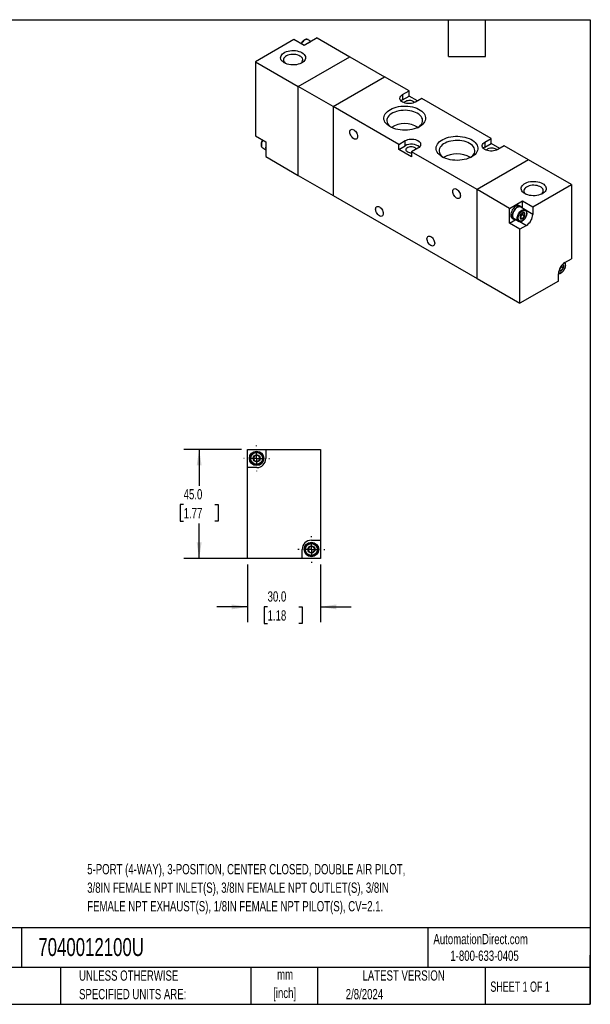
# Model space of a CAD drawing. Header units: millimetres. Extents: x 13 to 546, y 13 to 419.
# Tile 2 of 2: x 311 to 546, y 13 to 419. Entities that reach past the tile are written whole.
import ezdxf

# ---------------------------------------------------------------- set-up
doc = ezdxf.new("R2010")
doc.units = ezdxf.units.MM
doc.header["$LTSCALE"] = 2
doc.linetypes.add('CENTERX2', pattern=[20.32, 12.7, -2.54, 2.54, -2.54])
doc.layers.add('CENTER', color=40, linetype='CENTERX2')
doc.layers.add('DIMENSIONS', color=140, linetype='Continuous', lineweight=25)
doc.layers.add('TEXT', color=140, linetype='Continuous', lineweight=25)
doc.styles.add('SLDTEXTSTYLE0', font='TXT', dxfattribs={"width": 0.7})
doc.styles.add('SLDTEXTSTYLE1', font='TXT', dxfattribs={"width": 0.65})
doc.dimstyles.new('SLDDIMSTYLE1', dxfattribs={"dimtxt": 4.316016, "dimasz": 6.604, "dimexe": 0, "dimexo": 0.0625, "dimgap": 1.079004, "dimtad": 0, "dimtih": 1, "dimtoh": 1, "dimrnd": 1e-09, "dimzin": 4, "dimdsep": 46, "dimtxsty": 'SLDTEXTSTYLE0', "dimsah": 1, "dimcen": 0.09, "dimadec": 0, "dimazin": 1, "dimtfac": 1, "dimtmove": 0, "dimatfit": 0, "dimfxl": 0, "dimfrac": 2, "dimtolj": 1, "dimtzin": 12, "dimarcsym": 0})
doc.dimstyles.new('SLDDIMSTYLE3', dxfattribs={"dimtxt": 4.316016, "dimasz": 6.604, "dimexe": 0, "dimexo": 0.0625, "dimgap": 1.079004, "dimtad": 0, "dimtih": 1, "dimtoh": 1, "dimrnd": 1e-09, "dimzin": 4, "dimdsep": 46, "dimtxsty": 'SLDTEXTSTYLE0', "dimsah": 1, "dimcen": 0.09, "dimadec": 0, "dimazin": 1, "dimtfac": 1, "dimtofl": 0, "dimtmove": 0, "dimatfit": 3, "dimfxl": 0, "dimfrac": 2, "dimtolj": 1, "dimtzin": 12, "dimarcsym": 0})

# ---------------------------------------------------------------- blocks, each defined once
blk = doc.blocks.new('_D_8')
at = {"layer": 'DIMENSIONS'}
for p, q in [((404.77, 194.19), (404.77, 170.38)), ((434.77, 194.19), (434.77, 170.38)), ((404.77, 176.73), (392.07, 176.73)), ((412.99, 176.73), (411.54, 176.73)), ((411.54, 176.73), (411.54, 169.87)), ((425.81, 176.73), (427.26, 176.73)), ((427.26, 176.73), (427.26, 169.87)), ((434.77, 176.73), (447.47, 176.73)), ((411.54, 169.87), (412.99, 169.87)), ((427.26, 169.87), (425.81, 169.87))]:
    blk.add_line(p, q, dxfattribs=at)
for points in [[(404.77, 176.73), (398.16, 177.75), (398.16, 175.72)], [(434.77, 176.73), (441.37, 175.72), (441.37, 177.75)]]:
    blk.add_solid(points, dxfattribs=at)
at = {"layer": 'DIMENSIONS', "char_height": 4.233, "attachment_point": 1, "style": 'SLDTEXTSTYLE0'}
for s, insert in [('30.0', (412.99, 183.16)), ('1.18', (412.99, 175.33))]:
    blk.add_mtext(s, dxfattribs=dict(at, insert=insert))
blk = doc.blocks.new('_D_9')
at = {"layer": 'DIMENSIONS'}
for p, q in [((402.23, 241.73), (378.42, 241.73)), ((384.77, 241.73), (384.77, 226.76)), ((378.36, 218.93), (376.91, 218.93)), ((376.91, 218.93), (376.91, 212.07)), ((391.18, 218.93), (392.63, 218.93)), ((392.63, 218.93), (392.63, 212.07)), ((376.91, 212.07), (378.36, 212.07)), ((392.63, 212.07), (391.18, 212.07)), ((384.77, 196.73), (384.77, 211.11)), ((411.13, 196.73), (378.42, 196.73))]:
    blk.add_line(p, q, dxfattribs=at)
for points in [[(384.77, 241.73), (383.75, 235.13), (385.78, 235.13)], [(384.77, 196.73), (385.78, 203.34), (383.75, 203.34)]]:
    blk.add_solid(points, dxfattribs=at)
at = {"layer": 'DIMENSIONS', "char_height": 4.233, "attachment_point": 1, "style": 'SLDTEXTSTYLE0'}
for s, insert in [('45.0', (378.36, 225.36)), ('1.77', (378.36, 217.53))]:
    blk.add_mtext(s, dxfattribs=dict(at, insert=insert))
blk = doc.blocks.new('SW_CENTERMARKSYMBOL_4')
at = {"layer": 'CENTER', "color": 0}
for p, q in [((0, 5.08), (0, 5.29)), ((-5.08, 0), (-5.29, 0)), ((0, 0), (-2.54, 0)), ((0, 0), (0, 2.54)), ((0, 0), (0, -2.54)), ((0, 0), (2.54, 0)), ((5.08, 0), (5.29, 0)), ((0, -5.08), (0, -5.29))]:
    blk.add_line(p, q, dxfattribs=at)
blk = doc.blocks.new('SW_CENTERMARKSYMBOL_5')
at = {"layer": 'CENTER', "color": 0}
for p, q in [((0, 5.08), (0, 5.54)), ((-5.08, 0), (-5.54, 0)), ((0, 0), (-2.54, 0)), ((0, 0), (0, 2.54)), ((0, 0), (0, -2.54)), ((0, 0), (2.54, 0)), ((5.08, 0), (5.54, 0)), ((0, -5.08), (0, -5.54))]:
    blk.add_line(p, q, dxfattribs=at)

msp = doc.modelspace()

# ---------------------------------------------------------------- linework, layer by layer
for p, q in [((423.872, 410.957), (407.962, 401.773)), ((428.115, 408.508), (423.872, 410.957)), ((433.418, 411.57), (428.115, 408.508)), ((430.935, 410.137), (429.702, 410.849)), ((433.418, 411.57), (446.853, 403.814)), ((426.842, 409.324), (426.81, 409.261)), ((425.64, 391.568), (446.853, 403.814)), ((446.853, 403.814), (461.278, 395.487)), ((407.962, 401.773), (407.962, 371.153)), ((407.962, 401.773), (425.64, 391.568)), ((440.065, 383.24), (461.278, 395.487)), ((471.319, 389.69), (461.278, 395.487)), ((425.64, 354.823), (425.64, 391.568)), ((440.065, 383.24), (425.64, 391.568)), ((468.667, 388.159), (471.319, 389.69)), ((468.667, 388.159), (468.667, 386.036)), ((468.667, 386.036), (471.319, 387.567)), ((471.319, 387.567), (471.319, 389.69)), ((474.783, 385.567), (471.319, 387.567)), ((476.622, 386.629), (473.97, 385.098)), ((505.26, 370.096), (476.622, 386.629)), ((467.076, 367.647), (440.065, 383.24)), ((440.065, 383.24), (440.065, 346.496)), ((407.962, 371.153), (412.205, 368.703)), ((502.608, 368.565), (505.26, 370.096)), ((505.26, 367.973), (505.26, 370.096)), ((410.971, 366.158), (412.205, 365.446)), ((410.971, 366.158), (411.006, 366.139)), ((412.205, 368.703), (412.205, 362.579)), ((467.076, 367.647), (469.728, 369.178)), ((467.076, 365.524), (467.076, 367.647)), ((467.076, 365.524), (469.728, 367.055)), ((469.728, 367.055), (469.728, 369.178)), ((475.031, 366.116), (472.379, 364.586)), ((502.608, 368.565), (502.608, 366.442)), ((502.608, 366.442), (505.26, 367.973)), ((508.724, 365.973), (505.26, 367.973)), ((510.563, 367.035), (507.912, 365.504)), ((520.604, 361.238), (510.563, 367.035)), ((412.205, 362.579), (425.64, 354.823)), ((472.379, 362.462), (467.076, 365.524)), ((499.391, 348.992), (472.379, 364.586)), ((472.379, 364.586), (472.379, 362.462)), ((520.604, 361.238), (499.391, 348.992)), ((538.282, 351.033), (520.604, 361.238)), ((425.64, 354.823), (440.065, 346.496)), ((522.372, 341.849), (538.282, 351.033)), ((538.282, 351.033), (538.282, 320.413)), ((440.065, 346.496), (499.391, 312.248)), ((499.391, 312.248), (499.391, 348.992)), ((512.826, 341.236), (499.391, 348.992)), ((512.826, 341.236), (518.129, 344.298)), ((517.508, 341.997), (516.942, 342.324)), ((519.292, 340.678), (517.383, 341.78)), ((518.129, 344.298), (522.372, 341.849)), ((518.129, 341.35), (518.129, 344.298)), ((522.372, 341.849), (522.372, 338.746)), ((512.826, 335.112), (512.826, 341.236)), ((517.652, 338.076), (517.21, 337.526)), ((517.21, 337.526), (518.121, 337)), ((518.094, 338.626), (517.652, 338.076)), ((518.094, 339.215), (518.087, 339.341)), ((518.094, 339.331), (518.094, 339.215)), ((518.094, 339.215), (518.094, 338.626)), ((518.094, 338.626), (519.005, 338.1)), ((519.292, 340.678), (519.347, 340.644)), ((522.372, 338.746), (519.686, 340.296)), ((512.826, 335.112), (515.379, 336.586)), ((517.069, 332.663), (512.826, 335.112)), ((513.942, 337.127), (514.508, 336.801)), ((514.633, 337.017), (516.542, 335.915)), ((517.058, 335.771), (519.756, 334.214)), ((519.756, 334.214), (517.069, 332.663)), ((517.069, 302.043), (517.069, 332.663)), ((534.074, 317.149), (533.633, 316.6)), ((534.074, 317.382), (534.074, 317.149)), ((534.074, 317.149), (534.985, 316.623)), ((534.985, 317.802), (534.496, 317.88)), ((535.665, 318.902), (538.282, 320.413)), ((532.978, 311.227), (532.978, 314.248)), ((533.325, 315.972), (534.102, 315.524)), ((533.633, 316.6), (533.557, 316.505)), ((533.563, 316.517), (533.633, 316.6)), ((499.391, 312.248), (517.069, 302.043)), ((532.978, 311.227), (517.069, 302.043)), ((404.768, 234.233), (404.768, 241.733)), ((404.768, 241.733), (412.268, 241.733)), ((412.268, 241.733), (412.268, 237.933)), ((412.268, 241.733), (434.768, 241.733)), ((434.768, 241.733), (434.768, 204.233)), ((408.568, 234.233), (404.768, 234.233)), ((404.768, 196.733), (404.768, 234.233)), ((431.068, 204.233), (434.768, 204.233)), ((434.768, 204.233), (434.768, 196.733)), ((427.268, 196.733), (427.268, 200.433)), ((427.268, 196.733), (404.768, 196.733)), ((434.768, 196.733), (427.268, 196.733))]:
    msp.add_line(p, q)
at = {"flags": 128}
for points in [[(429.702, 410.849), (429.666, 410.868), (429.355, 410.966), (429.002, 410.963), (428.621, 410.857), (428.228, 410.653), (427.839, 410.359), (427.47, 409.989), (427.136, 409.555), (426.917, 409.2)], [(429.693, 409.42), (429.822, 409.528), (430.236, 409.814)], [(430.236, 409.814), (430.65, 410.006), (430.779, 410.046)], [(427.16, 405.508), (427.662, 405.171), (428.072, 404.795), (428.379, 404.388), (428.579, 403.958), (428.665, 403.517), (428.636, 403.073), (428.493, 402.636), (428.239, 402.217), (427.879, 401.824), (427.422, 401.466), (426.878, 401.152), (426.258, 400.888), (425.578, 400.681), (424.851, 400.534), (424.095, 400.451), (423.326, 400.435), (422.561, 400.485), (421.817, 400.6), (421.112, 400.777), (420.46, 401.014), (419.877, 401.303), (419.375, 401.64), (418.965, 402.017), (418.657, 402.424), (418.458, 402.853), (418.372, 403.295), (418.401, 403.739), (418.544, 404.175), (418.798, 404.595), (419.158, 404.987), (419.615, 405.345), (420.159, 405.659), (420.778, 405.923), (421.459, 406.131), (422.185, 406.277), (422.942, 406.36), (423.711, 406.377), (424.476, 406.327), (425.219, 406.212), (425.925, 406.034), (426.577, 405.798), (427.16, 405.508)], [(426.348, 404.102), (425.829, 404.354), (425.244, 404.553), (424.609, 404.691), (423.942, 404.765), (423.264, 404.774), (422.592, 404.716), (421.948, 404.593), (421.348, 404.409), (420.811, 404.17), (420.352, 403.881), (419.984, 403.552), (419.718, 403.191), (419.561, 402.81), (419.517, 402.419), (419.589, 402.029), (419.774, 401.652), (420.067, 401.299), (420.334, 401.069)], [(473.97, 385.098), (473.47, 384.855), (472.904, 384.667), (472.289, 384.537), (471.646, 384.472), (470.992, 384.472), (470.348, 384.537), (469.734, 384.667), (469.168, 384.855), (468.667, 385.098), (468.247, 385.387), (467.92, 385.714), (467.697, 386.068), (467.583, 386.44), (467.583, 386.817), (467.697, 387.189), (467.92, 387.543), (468.247, 387.87), (468.667, 388.159)], [(463.47, 374.954), (462.816, 375.377), (462.251, 375.84), (461.78, 376.338), (461.411, 376.863), (461.148, 377.409), (460.994, 377.969), (460.952, 378.535), (461.022, 379.101), (461.203, 379.658), (461.493, 380.199), (461.888, 380.718), (462.383, 381.208), (462.972, 381.662), (463.646, 382.074), (464.397, 382.439), (465.216, 382.752), (466.09, 383.009), (467.011, 383.208), (467.964, 383.344), (468.937, 383.416), (469.919, 383.425), (470.896, 383.368), (471.856, 383.247), (472.785, 383.065), (473.673, 382.822), (474.506, 382.522), (475.275, 382.17), (475.969, 381.769), (476.58, 381.325), (477.099, 380.844), (477.52, 380.332), (477.836, 379.795), (478.045, 379.241), (478.143, 378.677), (478.129, 378.11), (478.003, 377.548), (477.767, 376.998), (477.424, 376.467), (476.978, 375.962), (476.436, 375.489), (475.803, 375.056), (475.089, 374.666), (474.303, 374.327), (473.455, 374.041), (472.556, 373.813), (471.618, 373.645), (470.653, 373.541), (469.674, 373.5), (468.693, 373.525), (467.723, 373.613), (466.777, 373.765), (465.867, 373.978), (465.005, 374.25), (464.203, 374.577), (463.47, 374.954)], [(468.667, 386.036), (468.247, 385.747), (468.051, 385.567)], [(469.366, 384.78), (469.368, 384.787), (469.497, 385.066), (469.734, 385.319), (470.066, 385.535), (470.475, 385.7), (470.939, 385.806), (471.433, 385.848), (471.93, 385.823), (472.404, 385.732), (472.829, 385.581), (473.182, 385.377), (473.444, 385.132), (473.584, 384.903)], [(474.755, 374.448), (475.071, 374.642), (475.637, 375.063), (476.108, 375.522), (476.475, 376.012), (476.733, 376.524), (476.877, 377.051), (476.906, 377.584), (476.819, 378.116), (476.618, 378.636), (476.305, 379.138), (475.885, 379.614), (475.366, 380.055), (474.755, 380.455), (474.061, 380.808), (473.297, 381.108), (472.474, 381.35), (471.604, 381.531), (470.702, 381.647), (469.782, 381.697), (468.858, 381.68), (467.946, 381.597), (467.058, 381.448), (466.21, 381.236), (465.415, 380.965), (464.684, 380.638), (464.031, 380.26), (463.465, 379.839), (462.994, 379.38), (462.627, 378.89), (462.369, 378.378), (462.225, 377.851), (462.196, 377.318), (462.283, 376.786), (462.484, 376.266), (462.797, 375.764), (463.217, 375.289), (463.736, 374.847), (463.942, 374.701)], [(448.515, 369.993), (448.161, 370.243), (447.824, 370.573), (447.523, 370.966), (447.271, 371.403), (447.081, 371.86), (446.963, 372.317), (446.924, 372.749), (446.963, 373.134), (447.081, 373.455), (447.271, 373.694), (447.523, 373.839), (447.824, 373.884), (448.161, 373.826), (448.515, 373.667), (448.869, 373.417), (449.205, 373.087), (449.507, 372.694), (449.758, 372.257), (449.948, 371.8), (450.066, 371.343), (450.106, 370.912), (450.066, 370.526), (449.948, 370.205), (449.758, 369.966), (449.507, 369.821), (449.205, 369.776), (448.869, 369.835), (448.515, 369.993)], [(485.037, 362.504), (484.383, 362.927), (483.817, 363.39), (483.347, 363.888), (482.977, 364.413), (482.714, 364.959), (482.561, 365.519), (482.519, 366.085), (482.589, 366.651), (482.77, 367.208), (483.06, 367.749), (483.455, 368.268), (483.95, 368.758), (484.539, 369.211), (485.213, 369.624), (485.964, 369.989), (486.782, 370.302), (487.657, 370.559), (488.577, 370.757), (489.53, 370.894), (490.504, 370.966), (491.486, 370.974), (492.463, 370.918), (493.423, 370.797), (494.352, 370.614), (495.239, 370.372), (496.073, 370.072), (496.842, 369.719), (497.536, 369.319), (498.147, 368.875), (498.666, 368.394), (499.086, 367.881), (499.403, 367.345), (499.612, 366.791), (499.71, 366.227), (499.696, 365.66), (499.57, 365.098), (499.334, 364.548), (498.991, 364.017), (498.545, 363.511), (498.002, 363.039), (497.37, 362.605), (496.656, 362.216), (495.87, 361.876), (495.022, 361.591), (494.123, 361.363), (493.185, 361.195), (492.22, 361.09), (491.241, 361.05), (490.26, 361.074), (489.29, 361.163), (488.344, 361.315), (487.434, 361.528), (486.572, 361.8), (485.769, 362.126), (485.037, 362.504)], [(411.007, 369.395), (410.871, 369.15), (410.646, 368.648), (410.491, 368.141), (410.411, 367.65), (410.411, 367.196), (410.491, 366.796), (410.646, 366.468), (410.871, 366.225), (410.971, 366.158)], [(469.728, 369.178), (470.229, 369.42), (470.795, 369.609), (471.409, 369.738), (472.053, 369.804), (472.706, 369.804), (473.35, 369.738), (473.964, 369.609), (474.53, 369.42), (475.031, 369.178), (475.451, 368.889), (475.778, 368.562), (476.002, 368.207), (476.115, 367.836), (476.115, 367.458), (476.002, 367.087), (475.778, 366.732), (475.451, 366.405), (475.031, 366.116)], [(474.3, 365.694), (474.151, 365.947), (473.889, 366.192), (473.536, 366.396), (473.111, 366.547), (472.637, 366.638), (472.14, 366.663), (471.646, 366.621), (471.182, 366.514), (470.773, 366.349), (470.441, 366.134), (470.205, 365.88), (470.075, 365.602), (470.061, 365.314), (470.162, 365.032), (470.373, 364.77), (470.682, 364.544), (470.682, 364.544)], [(496.727, 362.251), (497.204, 362.613), (497.675, 363.072), (498.042, 363.562), (498.299, 364.074), (498.444, 364.601), (498.473, 365.134), (498.386, 365.665), (498.184, 366.186), (497.871, 366.688), (497.452, 367.163), (496.932, 367.605), (496.321, 368.005), (495.628, 368.358), (494.864, 368.657), (494.04, 368.9), (493.171, 369.08), (492.269, 369.197), (491.349, 369.247), (490.425, 369.23), (489.512, 369.147), (488.625, 368.998), (487.777, 368.786), (486.981, 368.514), (486.251, 368.187), (485.598, 367.81), (485.031, 367.389), (484.561, 366.929), (484.194, 366.44), (483.936, 365.927), (483.792, 365.401), (483.763, 364.867), (483.849, 364.336), (484.051, 363.816), (484.364, 363.314), (484.784, 362.838), (485.303, 362.397), (485.509, 362.251)], [(507.912, 365.504), (507.411, 365.261), (506.845, 365.073), (506.23, 364.944), (505.587, 364.878), (504.933, 364.878), (504.289, 364.944), (503.675, 365.073), (503.109, 365.261), (502.608, 365.504), (502.188, 365.793), (501.861, 366.12), (501.638, 366.474), (501.524, 366.846), (501.524, 367.223), (501.638, 367.595), (501.861, 367.95), (502.188, 368.276), (502.608, 368.565)], [(502.608, 366.442), (502.188, 366.153), (501.992, 365.973)], [(503.308, 365.186), (503.309, 365.194), (503.439, 365.472), (503.675, 365.726), (504.007, 365.941), (504.416, 366.106), (504.88, 366.213), (505.374, 366.254), (505.871, 366.229), (506.345, 366.139), (506.77, 365.987), (507.123, 365.784), (507.385, 365.538), (507.525, 365.309)], [(519.084, 347.298), (518.582, 347.635), (518.172, 348.011), (517.864, 348.418), (517.665, 348.848), (517.579, 349.289), (517.608, 349.733), (517.751, 350.17), (518.005, 350.589), (518.365, 350.982), (518.822, 351.34), (519.366, 351.654), (519.985, 351.918), (520.666, 352.125), (521.393, 352.272), (522.149, 352.355), (522.918, 352.371), (523.683, 352.322), (524.426, 352.207), (525.132, 352.029), (525.784, 351.792), (526.367, 351.503), (526.869, 351.166), (527.279, 350.79), (527.586, 350.382), (527.786, 349.953), (527.872, 349.511), (527.843, 349.067), (527.7, 348.631), (527.446, 348.211), (527.086, 347.819), (526.629, 347.461), (526.085, 347.147), (525.465, 346.883), (524.785, 346.675), (524.058, 346.529), (523.302, 346.446), (522.533, 346.429), (521.768, 346.479), (521.024, 346.594), (520.319, 346.772), (519.667, 347.008), (519.084, 347.298)], [(525.91, 347.064), (526.26, 347.379), (526.526, 347.74), (526.683, 348.121), (526.726, 348.512), (526.654, 348.901), (526.469, 349.278), (526.177, 349.632), (525.785, 349.952), (525.305, 350.229), (524.751, 350.455), (524.138, 350.624), (523.485, 350.731), (522.81, 350.772), (522.133, 350.747), (521.473, 350.657), (520.848, 350.503), (520.278, 350.291), (519.778, 350.026), (519.363, 349.715), (519.045, 349.369), (518.832, 348.997), (518.732, 348.61), (518.746, 348.218), (518.875, 347.833), (519.115, 347.467), (519.458, 347.129), (519.541, 347.064)], [(490.941, 345.501), (490.587, 345.751), (490.251, 346.081), (489.949, 346.474), (489.697, 346.91), (489.508, 347.368), (489.39, 347.824), (489.35, 348.256), (489.39, 348.642), (489.508, 348.962), (489.697, 349.201), (489.949, 349.347), (490.251, 349.392), (490.587, 349.333), (490.941, 349.175), (491.295, 348.925), (491.631, 348.595), (491.933, 348.202), (492.185, 347.765), (492.374, 347.307), (492.492, 346.851), (492.532, 346.419), (492.492, 346.034), (492.374, 345.713), (492.185, 345.474), (491.933, 345.329), (491.631, 345.284), (491.295, 345.342), (490.941, 345.501)], [(459.121, 338.149), (458.767, 338.399), (458.431, 338.729), (458.129, 339.122), (457.877, 339.559), (457.688, 340.016), (457.57, 340.473), (457.53, 340.904), (457.57, 341.29), (457.688, 341.611), (457.877, 341.85), (458.129, 341.995), (458.431, 342.04), (458.767, 341.981), (459.121, 341.823), (459.475, 341.573), (459.811, 341.243), (460.113, 340.85), (460.365, 340.413), (460.555, 339.956), (460.672, 339.499), (460.712, 339.068), (460.672, 338.682), (460.555, 338.361), (460.365, 338.122), (460.113, 337.977), (459.811, 337.932), (459.475, 337.99), (459.121, 338.149)], [(516.942, 342.324), (516.621, 342.443), (516.254, 342.457), (515.856, 342.367), (515.442, 342.175), (515.028, 341.889), (514.63, 341.52), (514.264, 341.082), (513.942, 340.592), (513.678, 340.068), (513.482, 339.531), (513.362, 339.002), (513.321, 338.501), (513.362, 338.046), (513.482, 337.657), (513.678, 337.346), (513.942, 337.127), (513.942, 337.127)], [(517.982, 341.434), (517.968, 341.468), (517.772, 341.778), (517.508, 341.997), (517.186, 342.116), (516.82, 342.131), (516.422, 342.04), (516.008, 341.848), (515.594, 341.562), (515.196, 341.193), (514.829, 340.755), (514.508, 340.265), (514.244, 339.742), (514.048, 339.205), (513.927, 338.676), (513.887, 338.174), (513.927, 337.72), (514.048, 337.33), (514.244, 337.02), (514.508, 336.801), (514.829, 336.682), (515.196, 336.667), (515.233, 336.671)], [(517.383, 341.78), (517.348, 341.8), (517.036, 341.898), (516.683, 341.894), (516.302, 341.788), (515.909, 341.585), (515.521, 341.291), (515.152, 340.92), (514.818, 340.487), (514.532, 340.01), (514.308, 339.507), (514.153, 339), (514.073, 338.509), (514.073, 338.055), (514.153, 337.656), (514.308, 337.328), (514.532, 337.084), (514.633, 337.017)], [(516.52, 335.928), (516.442, 335.982), (516.217, 336.225), (516.062, 336.553), (515.983, 336.953), (515.983, 337.407), (516.062, 337.898), (516.217, 338.405), (516.442, 338.908), (516.727, 339.385), (517.061, 339.818), (517.43, 340.189), (517.819, 340.482), (518.212, 340.686), (518.592, 340.792), (518.946, 340.796), (519.257, 340.698), (519.292, 340.678)], [(518.129, 336.979), (518.421, 337.196), (518.689, 337.492), (518.911, 337.843), (519.071, 338.221), (519.154, 338.596), (519.154, 338.936), (519.071, 339.214), (518.911, 339.408), (518.689, 339.503), (518.421, 339.489), (518.129, 339.369), (517.838, 339.153), (517.57, 338.857), (517.347, 338.505), (517.188, 338.127), (517.105, 337.753), (517.105, 337.413), (517.188, 337.134), (517.347, 336.94), (517.57, 336.846), (517.838, 336.859), (518.129, 336.979)], [(480.334, 325.903), (479.98, 326.153), (479.644, 326.483), (479.342, 326.876), (479.09, 327.312), (478.901, 327.77), (478.783, 328.226), (478.743, 328.658), (478.783, 329.044), (478.901, 329.364), (479.09, 329.603), (479.342, 329.749), (479.644, 329.794), (479.98, 329.735), (480.334, 329.577), (480.688, 329.327), (481.025, 328.997), (481.326, 328.604), (481.578, 328.167), (481.768, 327.709), (481.885, 327.253), (481.925, 326.821), (481.885, 326.436), (481.768, 326.115), (481.578, 325.876), (481.326, 325.731), (481.025, 325.686), (480.688, 325.744), (480.334, 325.903)], [(534.11, 315.503), (534.401, 315.719), (534.669, 316.015), (534.892, 316.367), (535.051, 316.745), (535.134, 317.119), (535.134, 317.459), (535.051, 317.738), (534.892, 317.932), (534.669, 318.026), (534.6, 318.033)]]:
    msp.add_lwpolyline(points, dxfattribs=at)
for centre, radius in [((408.468, 238.033), 3), ((408.468, 238.033), 2.75), ((408.468, 238.033), 1.464), ((431.068, 200.433), 3), ((431.068, 200.433), 2.75), ((431.068, 200.433), 1.464)]:
    msp.add_circle(centre, radius)
for centre, radius, start, end in [((425.763, 402.496), 1.709, 303.37189, 69.98681), ((469.552, 365.609), 10.584, 58.669, 121.43007), ((414.939, 366.254), 2.805, 167.08159, 192.91841), ((472.339, 362.427), 5.314, 51.49955, 119.43588), ((472.168, 367.376), 3.198, 242.30719, 273.78283), ((491.118, 353.163), 10.58, 58.56256, 121.43744), ((516.411, 339.034), 1.567, 298.70005, 322.33628), ((516.177, 339.303), 1.919, 320.22793, 357.36071), ((516.716, 338.99), 5.662, 302.4763, 357.5237), ((538.788, 313.997), 5.815, 122.4763, 177.5237), ((531.984, 317.924), 2.114, 321.21112, 341.74712), ((533.703, 315.988), 0.633, 217.16362, 309.98959), ((408.468, 238.033), 1.25, 120, 180), ((408.468, 238.033), 1.25, 180, 240), ((408.468, 238.033), 1.25, 60, 120), ((408.468, 238.033), 1.25, 240, 300), ((408.568, 237.933), 3.7, 270, 0), ((408.468, 238.033), 1.25, 0, 60), ((408.468, 238.033), 1.25, 300, 0), ((431.068, 200.433), 3.8, 90, 180), ((431.068, 200.433), 1.25, 120, 180), ((431.068, 200.433), 1.25, 180, 240), ((431.068, 200.433), 1.25, 60, 120), ((431.068, 200.433), 1.25, 240, 300), ((431.068, 200.433), 1.25, 0, 60), ((431.068, 200.433), 1.25, 300, 0)]:
    msp.add_arc(centre, radius, start, end)
for points, knots in [([(429.699, 410.839), (429.672, 410.858), (429.55, 410.943), (429.29, 411.002), (428.946, 411.009), (428.603, 410.931), (428.267, 410.788), (427.952, 410.592), (427.664, 410.36), (427.423, 410.121), (427.212, 409.875), (427.02, 409.618), (426.903, 409.425), (426.842, 409.324)], [0, 0, 0, 0, 0.0329766, 0.1525266, 0.2628621, 0.3732496, 0.4809771, 0.5840647, 0.6796114, 0.7699949, 0.8387621, 0.9164426, 1, 1, 1, 1]), ([(410.899, 369.457), (410.886, 369.437), (410.779, 369.268), (410.661, 369.02), (410.526, 368.686), (410.434, 368.401), (410.357, 368.067), (410.314, 367.73), (410.31, 367.395), (410.351, 367.073), (410.441, 366.773), (410.585, 366.505), (410.774, 366.28), (410.938, 366.185), (411.016, 366.139)], [0, 0, 0, 0, 0.0163833, 0.1383699, 0.1877415, 0.2688773, 0.3517809, 0.4395144, 0.5298695, 0.622291, 0.7164067, 0.8123136, 0.9109595, 1, 1, 1, 1]), ([(516.397, 337.174), (516.397, 338.278), (517.173, 339.623), (519.085, 340.727), (519.862, 340.278), (519.862, 339.174)], [0, 0, 0, 0, 0.5, 0.5, 1, 1, 1, 1]), ([(519.862, 339.174), (519.862, 338.07), (519.085, 336.726), (517.173, 335.622), (516.397, 336.07), (516.397, 337.174)], [0, 0, 0, 0, 0.5, 0.5, 1, 1, 1, 1]), ([(516.521, 335.94), (516.555, 335.916), (516.685, 335.824), (516.953, 335.761), (517.297, 335.755), (517.641, 335.832), (517.977, 335.976), (518.292, 336.172), (518.58, 336.404), (518.821, 336.643), (519.031, 336.889), (519.223, 337.145), (519.341, 337.339), (519.402, 337.439)], [0, 0, 0, 0, 0.042521, 0.1608911, 0.2701376, 0.3794356, 0.4860998, 0.58817, 0.6827736, 0.7722651, 0.8403535, 0.9172673, 1, 1, 1, 1]), ([(517.237, 338.258), (517.189, 338.093), (517.158, 337.915), (517.158, 337.513), (517.189, 337.3), (517.237, 337.079)], [0, 0, 0, 0, 0.5, 0.5, 1, 1, 1, 1]), ([(518.121, 339.358), (517.929, 339.206), (517.751, 339.041), (517.45, 338.668), (517.333, 338.466), (517.237, 338.258)], [0, 0, 0, 0, 0.5, 0.5, 1, 1, 1, 1]), ([(519.005, 339.279), (518.812, 339.319), (518.635, 339.35), (518.334, 339.377), (518.217, 339.372), (518.121, 339.358)], [0, 0, 0, 0, 0.5, 0.5, 1, 1, 1, 1]), ([(518.121, 337), (518.217, 337.208), (518.333, 337.408), (518.633, 337.782), (518.812, 337.948), (519.005, 338.1)], [0, 0, 0, 0, 0.5, 0.5, 1, 1, 1, 1]), ([(519.005, 338.1), (518.957, 338.32), (518.926, 338.534), (518.926, 338.936), (518.957, 339.114), (519.005, 339.279)], [0, 0, 0, 0, 0.5, 0.5, 1, 1, 1, 1]), ([(519.402, 337.439), (519.486, 337.596), (519.603, 337.816), (519.736, 338.151), (519.829, 338.435), (519.906, 338.769), (519.949, 339.106), (519.953, 339.441), (519.912, 339.763), (519.823, 340.063), (519.678, 340.33), (519.52, 340.527), (519.394, 340.602), (519.354, 340.627)], [0, 0, 0, 0, 0.1295889, 0.1820374, 0.2682296, 0.3562999, 0.449501, 0.545487, 0.6436682, 0.7436493, 0.8455332, 0.9503267, 1, 1, 1, 1]), ([(517.237, 337.079), (517.333, 337.094), (517.449, 337.099), (517.749, 337.072), (517.928, 337.041), (518.121, 337)], [0, 0, 0, 0, 0.5, 0.5, 1, 1, 1, 1]), ([(535.842, 317.698), (535.819, 317.433), (535.783, 317.024), (535.567, 316.433), (535.344, 315.986), (535.068, 315.566), (534.664, 315.092), (534.109, 314.647), (533.558, 314.458), (533.198, 314.451), (533.063, 314.508), (533.017, 314.528)], [0, 0, 0, 0, 0.1666181, 0.2572247, 0.3479285, 0.4385351, 0.529239, 0.695857, 0.8624751, 0.9530817, 1, 1, 1, 1]), ([(534.985, 316.623), (534.937, 316.844), (534.906, 317.057), (534.906, 317.459), (534.937, 317.637), (534.985, 317.802)], [0, 0, 0, 0, 0.5, 0.5, 1, 1, 1, 1]), ([(535.383, 315.963), (535.466, 316.119), (535.584, 316.339), (535.717, 316.674), (535.81, 316.959), (535.887, 317.292), (535.93, 317.63), (535.933, 317.965), (535.893, 318.287), (535.8, 318.583), (535.712, 318.78), (535.641, 318.859), (535.636, 318.865)], [0, 0, 0, 0, 0.1516775, 0.2130659, 0.3139496, 0.4170316, 0.5261189, 0.6384658, 0.7533822, 0.8704051, 0.9896552, 1, 1, 1, 1]), ([(535.43, 318.74), (535.474, 318.706), (535.596, 318.615), (535.78, 318.299), (535.818, 317.934), (535.842, 317.698)], [0, 0, 0, 0, 0.1679047, 0.4612115, 1, 1, 1, 1]), ([(532.985, 314.295), (533.083, 314.29), (533.291, 314.277), (533.622, 314.357), (533.957, 314.499), (534.273, 314.696), (534.56, 314.927), (534.801, 315.166), (535.012, 315.412), (535.204, 315.669), (535.322, 315.863), (535.383, 315.963)], [0, 0, 0, 0, 0.11633465, 0.24866485, 0.37780626, 0.50138558, 0.61592486, 0.72427477, 0.80671143, 0.8998331, 1, 1, 1, 1]), ([(533.218, 315.603), (533.314, 315.618), (533.43, 315.622), (533.73, 315.596), (533.909, 315.565), (534.102, 315.524)], [0, 0, 0, 0, 0.5, 0.5, 1, 1, 1, 1]), ([(534.102, 315.524), (534.198, 315.731), (534.314, 315.931), (534.614, 316.305), (534.793, 316.471), (534.985, 316.623)], [0, 0, 0, 0, 0.5, 0.5, 1, 1, 1, 1]), ([(406.018, 238.033), (406.018, 239.386), (407.116, 240.483), (409.82, 240.483), (410.918, 239.386), (410.918, 238.033)], [0, 0, 0, 0, 0.5, 0.5, 1, 1, 1, 1]), ([(410.918, 238.033), (410.918, 236.681), (409.82, 235.583), (407.116, 235.583), (406.018, 236.681), (406.018, 238.033)], [0, 0, 0, 0, 0.5, 0.5, 1, 1, 1, 1]), ([(408.468, 239.477), (408.264, 239.359), (408.057, 239.239), (407.632, 238.994), (407.423, 238.873), (407.218, 238.755)], [0, 0, 0, 0, 0.5, 0.5, 1, 1, 1, 1]), ([(407.218, 238.755), (407.218, 238.519), (407.218, 238.28), (407.218, 237.787), (407.218, 237.548), (407.218, 237.312)], [0, 0, 0, 0, 0.5, 0.5, 1, 1, 1, 1]), ([(407.218, 237.312), (407.422, 237.194), (407.629, 237.074), (408.055, 236.829), (408.264, 236.708), (408.468, 236.59)], [0, 0, 0, 0, 0.5, 0.5, 1, 1, 1, 1]), ([(409.718, 238.755), (409.514, 238.873), (409.307, 238.993), (408.882, 239.238), (408.673, 239.359), (408.468, 239.477)], [0, 0, 0, 0, 0.5, 0.5, 1, 1, 1, 1]), ([(408.468, 236.59), (408.672, 236.708), (408.879, 236.828), (409.305, 237.073), (409.514, 237.194), (409.718, 237.312)], [0, 0, 0, 0, 0.5, 0.5, 1, 1, 1, 1]), ([(409.718, 237.312), (409.718, 237.548), (409.718, 237.787), (409.718, 238.28), (409.718, 238.519), (409.718, 238.755)], [0, 0, 0, 0, 0.5, 0.5, 1, 1, 1, 1]), ([(428.618, 200.433), (428.618, 201.786), (429.716, 202.883), (432.42, 202.883), (433.518, 201.786), (433.518, 200.433)], [0, 0, 0, 0, 0.5, 0.5, 1, 1, 1, 1]), ([(433.518, 200.433), (433.518, 199.081), (432.42, 197.983), (429.716, 197.983), (428.618, 199.081), (428.618, 200.433)], [0, 0, 0, 0, 0.5, 0.5, 1, 1, 1, 1]), ([(431.068, 201.877), (430.864, 201.759), (430.657, 201.639), (430.232, 201.394), (430.023, 201.273), (429.818, 201.155)], [0, 0, 0, 0, 0.5, 0.5, 1, 1, 1, 1]), ([(429.818, 201.155), (429.818, 200.919), (429.818, 200.68), (429.818, 200.187), (429.818, 199.948), (429.818, 199.712)], [0, 0, 0, 0, 0.5, 0.5, 1, 1, 1, 1]), ([(429.818, 199.712), (430.022, 199.594), (430.229, 199.474), (430.655, 199.229), (430.864, 199.108), (431.068, 198.99)], [0, 0, 0, 0, 0.5, 0.5, 1, 1, 1, 1]), ([(432.318, 201.155), (432.114, 201.273), (431.907, 201.393), (431.482, 201.638), (431.273, 201.759), (431.068, 201.877)], [0, 0, 0, 0, 0.5, 0.5, 1, 1, 1, 1]), ([(431.068, 198.99), (431.272, 199.108), (431.479, 199.228), (431.905, 199.473), (432.114, 199.594), (432.318, 199.712)], [0, 0, 0, 0, 0.5, 0.5, 1, 1, 1, 1]), ([(432.318, 199.712), (432.318, 199.948), (432.318, 200.187), (432.318, 200.68), (432.318, 200.919), (432.318, 201.155)], [0, 0, 0, 0, 0.5, 0.5, 1, 1, 1, 1])]:
    msp.add_open_spline(points, degree=3, knots=knots)
at = {"layer": 'TEXT'}
for p, q in [((12.7, 419.1), (546.1, 419.1)), ((487.68, 403.86), (487.68, 419.1)), ((502.92, 403.86), (502.92, 419.1)), ((546.1, 419.1), (546.1, 12.7)), ((487.68, 403.86), (502.92, 403.86)), ((546.1, 44.252), (12.7, 44.252)), ((311.518, 44.252), (311.518, 27.94)), ((479.151, 44.252), (479.151, 27.94)), ((546.1, 12.7), (546.1, 33.02)), ((546.1, 27.94), (12.7, 27.94)), ((327.56, 27.94), (327.56, 12.7)), ((406.049, 27.94), (406.049, 12.7)), ((433.624, 27.94), (433.624, 12.7)), ((502.697, 27.94), (502.697, 12.7)), ((12.7, 12.7), (546.1, 12.7))]:
    msp.add_line(p, q, dxfattribs=at)

# ---------------------------------------------------------------- block references
at = {"layer": 'CENTER'}
for name, p in [('SW_CENTERMARKSYMBOL_4', (408.468, 238.033)), ('SW_CENTERMARKSYMBOL_5', (431.068, 200.433))]:
    msp.add_blockref(name, p, dxfattribs=at)

# ---------------------------------------------------------------- texts
at = {"layer": 'TEXT'}
for s, insert, char_height, attachment_point, style in [('5-PORT (4-WAY), 3-POSITION, CENTER CLOSED, DOUBLE AIR PILOT,', (338.586, 70.599), 4.23333, 1, 'SLDTEXTSTYLE0'), ('3/8IN FEMALE NPT INLET(S), 3/8IN FEMALE NPT OUTLET(S), 3/8IN', (338.586, 62.955), 4.23333, 1, 'SLDTEXTSTYLE0'), ('FEMALE NPT EXHAUST(S), 1/8IN FEMALE NPT PILOT(S), CV=2.1.', (338.586, 55.311), 4.23333, 1, 'SLDTEXTSTYLE0'), ('AutomationDirect.com', (481.39, 41.753), 4.23333, 1, 'SLDTEXTSTYLE0'), ('7040012100U', (318.415, 40.037), 7.40833, 1, 'SLDTEXTSTYLE0'), ('1-800-633-0405', (488.383, 34.874), 4.23333, 1, 'SLDTEXTSTYLE0'), ('UNLESS OTHERWISE', (335.216, 26.668), 4.23333, 1, 'SLDTEXTSTYLE0'), ('mm', (420.198, 27.149), 4.2333, 2, 'SLDTEXTSTYLE0'), ('LATEST VERSION', (469.104, 26.728), 4.23333, 2, 'SLDTEXTSTYLE0'), ('SHEET 1 OF 1', (504.883, 22.103), 4.23333, 1, 'SLDTEXTSTYLE1'), ('SPECIFIED UNITS ARE:', (335.216, 19.024), 4.23333, 1, 'SLDTEXTSTYLE0'), ('[inch]', (420.03, 19.505), 4.2333, 2, 'SLDTEXTSTYLE0'), ('2/8/2024', (445.226, 19.027), 4.2333, 1, 'SLDTEXTSTYLE0')]:
    msp.add_mtext(s, dxfattribs=dict(at, insert=insert, char_height=char_height, attachment_point=attachment_point, style=style))

# ---------------------------------------------------------------- dimensions: what is measured, and where the dimension line sits
at = {"layer": 'DIMENSIONS'}
dim = msp.add_linear_dim(base=(384.768, 241.733), p1=(413.668, 196.733), p2=(404.768, 241.733), angle=90, dimstyle='SLDDIMSTYLE3', dxfattribs=at)
dim.commit()
dim.dimension.update_dxf_attribs({"geometry": '_D_9', "text_midpoint": (384.768, 218.932), "dimtype": 160})
dim = msp.add_linear_dim(base=(404.768, 176.733), p1=(434.768, 196.733), p2=(404.768, 196.733), dimstyle='SLDDIMSTYLE1', dxfattribs=at)
dim.commit()
dim.dimension.update_dxf_attribs({"geometry": '_D_8', "text_midpoint": (419.398, 176.733), "dimtype": 160})

doc.saveas('drawing.dxf')
